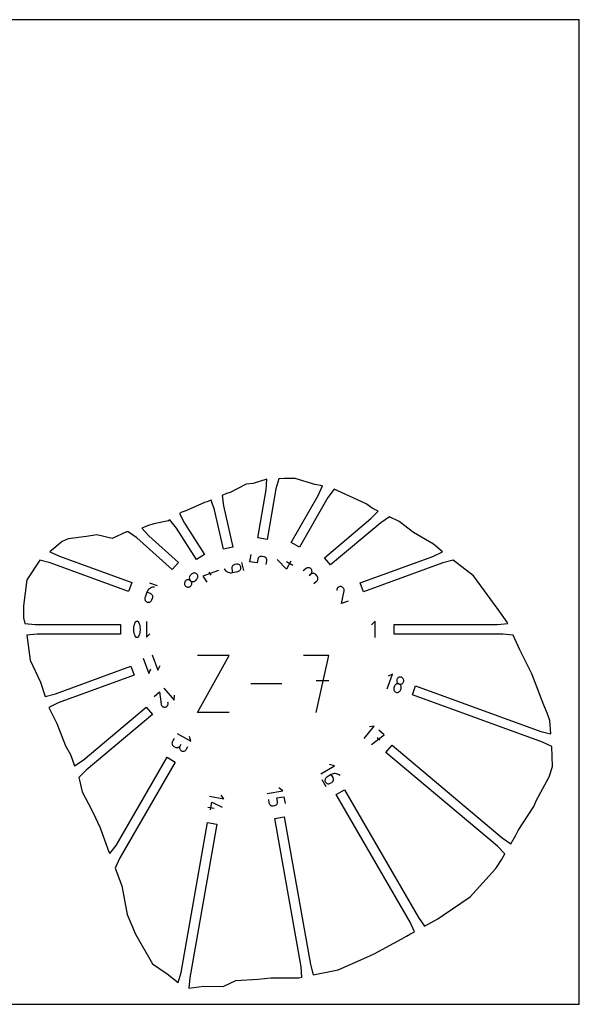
# Model space of a CAD drawing. Extents: x 0 to 480, y 0 to 420.
# Tile 2 of 2: x 241 to 480, y 0 to 420. Entities that reach past the tile are written whole.
import ezdxf

# ---------------------------------------------------------------- set-up
doc = ezdxf.new("R2010")
doc.units = 0

msp = doc.modelspace()

# ---------------------------------------------------------------- linework, layer by layer
at = {"layer": 'annotation', "color": 1}
for p, q in [((339.529955, 188.802797), (340.073012, 191.882629)), ((342.889578, 189.798199), (342.618049, 188.258283)), ((342.963048, 190.07034), (342.889578, 189.798199)), ((343.08024, 190.318135), (342.963048, 190.07034)), ((343.236082, 190.537964), (343.08024, 190.318135)), ((343.425505, 190.726209), (343.236082, 190.537964)), ((343.643436, 190.879248), (343.425505, 190.726209)), ((343.884807, 190.993463), (343.643436, 190.879248)), ((344.144547, 191.065235), (343.884807, 190.993463)), ((344.417584, 191.090943), (344.144547, 191.065235)), ((344.698848, 191.066969), (344.417584, 191.090943)), ((345.465979, 190.931703), (344.698848, 191.066969)), ((344.698848, 191.066969), (344.698848, 191.066969)), ((345.738613, 190.857996), (345.465979, 190.931703)), ((345.986744, 190.740354), (345.738613, 190.857996)), ((346.206784, 190.583936), (345.986744, 190.740354)), ((346.395144, 190.3939), (346.206784, 190.583936)), ((346.548234, 190.175403), (346.395144, 190.3939)), ((346.464577, 187.580036), (346.736106, 189.119952)), ((346.662464, 189.933602), (346.548234, 190.175403)), ((346.734246, 189.673654), (346.662464, 189.933602)), ((346.75999, 189.400719), (346.734246, 189.673654)), ((346.736106, 189.119952), (346.75999, 189.400719)), ((346.736106, 189.119952), (346.736106, 189.119952)), ((355.076274, 185.588562), (351.11451, 189.67891)), ((326.19056, 185.110938), (319.408776, 182.652862)), ((328.575016, 185.770067), (328.575016, 185.770067)), ((328.575016, 185.770067), (328.837574, 185.37015)), ((328.837574, 185.37015), (329.148909, 185.019083)), ((329.148909, 185.019083), (329.502561, 184.719732)), ((331.781456, 186.249298), (331.769181, 185.975225)), ((331.769181, 185.975225), (331.806687, 185.695379)), ((331.840225, 186.512345), (331.781456, 186.249298)), ((331.806687, 185.695379), (332.151338, 184.170163)), ((331.9422, 186.759109), (331.840225, 186.512345)), ((332.084093, 186.984335), (331.9422, 186.759109)), ((332.262617, 187.182768), (332.084093, 186.984335)), ((332.474484, 187.349154), (332.262617, 187.182768)), ((332.716408, 187.478236), (332.474484, 187.349154)), ((332.985099, 187.564759), (332.716408, 187.478236)), ((333.744908, 187.736452), (332.985099, 187.564759)), ((332.985099, 187.564759), (332.985099, 187.564759)), ((334.024829, 187.773898), (333.744908, 187.736452)), ((334.299106, 187.76146), (334.024829, 187.773898)), ((334.562446, 187.702457), (334.299106, 187.76146)), ((334.809558, 187.600204), (334.562446, 187.702457)), ((334.703017, 184.772644), (334.945257, 184.901984)), ((335.035151, 187.458018), (334.809558, 187.600204)), ((334.945257, 184.901984), (335.157588, 185.068716)), ((335.233933, 187.279215), (335.035151, 187.458018)), ((335.157588, 185.068716), (335.336672, 185.267518)), ((335.400613, 187.067113), (335.233933, 187.279215)), ((335.336672, 185.267518), (335.479168, 185.493067)), ((335.529898, 186.825028), (335.400613, 187.067113)), ((335.479168, 185.493067), (335.581738, 185.74004)), ((335.616497, 186.556276), (335.529898, 186.825028)), ((335.581738, 185.74004), (335.641043, 186.003115)), ((335.653742, 186.276967), (335.616497, 186.556276)), ((335.616497, 186.556276), (335.616497, 186.556276)), ((335.641043, 186.003115), (335.653742, 186.276967)), ((336.862868, 185.034037), (336.086844, 188.46825)), ((342.618049, 188.258283), (339.529955, 188.802797)), ((357.031195, 188.974584), (355.076274, 185.588562)), ((357.800913, 187.1769), (355.092555, 188.740571)), ((363.45121, 185.880103), (362.253369, 184.874994)), ((363.682871, 186.041537), (363.45121, 185.880103)), ((363.932347, 186.15591), (363.682871, 186.041537)), ((364.193392, 186.22382), (363.932347, 186.15591)), ((364.459758, 186.245866), (364.193392, 186.22382)), ((364.725198, 186.222645), (364.459758, 186.245866)), ((364.983464, 186.154756), (364.725198, 186.222645)), ((365.228308, 186.042797), (364.983464, 186.154756)), ((365.453483, 185.887366), (365.228308, 186.042797)), ((365.652742, 185.689061), (365.453483, 185.887366)), ((365.814278, 185.457387), (365.652742, 185.689061)), ((365.652742, 185.689061), (365.652742, 185.689061)), ((365.928904, 185.207858), (365.814278, 185.457387)), ((365.99714, 184.946703), (365.928904, 185.207858)), ((366.019505, 184.68015), (365.99714, 184.946703)), ((312.192934, 180.746109), (311.98687, 180.552956)), ((312.4235, 180.895338), (312.192934, 180.746109)), ((312.67229, 181.000297), (312.4235, 180.895338)), ((312.933025, 181.060639), (312.67229, 181.000297)), ((313.199425, 181.076018), (312.933025, 181.060639)), ((313.46521, 181.046088), (313.199425, 181.076018)), ((313.724103, 180.9705), (313.46521, 181.046088)), ((313.704691, 182.158206), (313.674505, 181.892372)), ((313.674505, 181.892372), (313.689644, 181.626037)), ((313.689644, 181.626037), (313.749742, 181.365464)), ((313.780574, 182.417272), (313.704691, 182.158206)), ((313.969823, 180.848911), (313.724103, 180.9705)), ((313.749742, 181.365464), (313.854428, 181.116918)), ((313.90252, 182.663305), (313.780574, 182.417272)), ((313.854428, 181.116918), (314.003334, 180.886666)), ((314.0709, 182.890041), (313.90252, 182.663305)), ((314.196091, 180.680971), (313.969823, 180.848911)), ((314.003334, 180.886666), (314.196091, 180.680971)), ((314.589336, 183.471429), (314.0709, 182.890041)), ((314.0709, 182.890041), (314.0709, 182.890041)), ((314.196091, 180.680971), (314.196091, 180.680971)), ((314.196091, 180.680971), (314.422446, 180.512954)), ((314.388752, 180.475342), (314.196091, 180.680971)), ((314.196091, 180.680971), (314.196091, 180.680971)), ((314.795299, 183.664469), (314.589336, 183.471429)), ((315.025595, 183.813395), (314.795299, 183.664469)), ((315.273994, 183.917915), (315.025595, 183.813395)), ((315.534265, 183.977738), (315.273994, 183.917915)), ((315.800177, 183.992569), (315.534265, 183.977738)), ((316.065499, 183.962119), (315.800177, 183.992569)), ((315.968582, 180.466415), (316.199053, 180.615592)), ((316.324001, 183.886093), (316.065499, 183.962119)), ((316.199053, 180.615592), (316.405019, 180.808656)), ((316.569451, 183.7642), (316.324001, 183.886093)), ((316.405019, 180.808656), (316.923455, 181.390044)), ((316.795618, 183.596148), (316.569451, 183.7642)), ((316.988379, 183.390632), (316.795618, 183.596148)), ((316.795618, 183.596148), (316.795618, 183.596148)), ((316.923455, 181.390044), (317.091733, 181.616688)), ((316.923455, 181.390044), (316.923455, 181.390044)), ((317.137483, 183.160693), (316.988379, 183.390632)), ((317.091733, 181.616688), (317.213409, 181.862473)), ((317.242507, 182.912555), (317.137483, 183.160693)), ((317.213409, 181.862473), (317.288904, 182.121176)), ((317.303033, 182.65244), (317.242507, 182.912555)), ((317.288904, 182.121176), (317.318639, 182.386573)), ((317.318639, 182.386573), (317.303033, 182.65244)), ((319.408776, 182.652862), (321.089246, 180.010672)), ((322.054692, 184.335702), (322.894809, 183.014793)), ((329.502561, 184.719732), (329.89207, 184.474963)), ((329.89207, 184.474963), (330.310973, 184.287642)), ((330.310973, 184.287642), (330.752813, 184.160635)), ((330.752813, 184.160635), (331.211127, 184.096809)), ((331.211127, 184.096809), (331.679455, 184.099029)), ((331.679455, 184.099029), (332.151338, 184.170163)), ((332.151338, 184.170163), (334.434209, 184.68602)), ((334.434209, 184.68602), (334.703017, 184.772644)), ((334.434209, 184.68602), (334.434209, 184.68602)), ((365.461428, 183.484419), (364.861661, 182.981155)), ((364.861661, 182.981155), (365.461428, 183.484419)), ((365.461428, 183.484419), (365.660633, 183.684532)), ((365.693088, 183.645853), (365.461428, 183.484419)), ((365.461428, 183.484419), (365.461428, 183.484419)), ((365.660633, 183.684532), (365.816562, 183.91039)), ((365.942565, 183.760226), (365.693088, 183.645853)), ((365.816562, 183.91039), (365.928697, 184.155765)), ((365.928697, 184.155765), (365.996518, 184.414428)), ((366.20361, 183.828137), (365.942565, 183.760226)), ((365.996518, 184.414428), (366.019505, 184.68015)), ((366.469976, 183.850182), (366.20361, 183.828137)), ((366.735415, 183.826961), (366.469976, 183.850182)), ((366.993681, 183.759072), (366.735415, 183.826961)), ((367.238525, 183.647113), (366.993681, 183.759072)), ((367.4637, 183.491682), (367.238525, 183.647113)), ((367.662959, 183.293377), (367.4637, 183.491682)), ((368.166223, 182.693611), (367.662959, 183.293377)), ((367.662959, 183.293377), (367.662959, 183.293377)), ((367.97207, 180.492351), (368.171289, 180.692449)), ((368.326989, 182.462855), (368.166223, 182.693611)), ((368.171289, 180.692449), (368.327269, 180.918246)), ((368.440997, 182.214063), (368.326989, 182.462855)), ((368.327269, 180.918246), (368.439508, 181.163497)), ((368.439508, 181.163497), (368.507503, 181.421952)), ((368.50875, 181.953483), (368.440997, 182.214063)), ((368.507503, 181.421952), (368.530751, 181.687363)), ((368.530751, 181.687363), (368.50875, 181.953483)), ((296.035201, 176.644022), (295.784185, 176.249761)), ((296.336374, 176.994307), (296.035201, 176.644022)), ((296.681753, 177.296674), (296.336374, 176.994307)), ((297.065392, 177.547182), (296.681753, 177.296674)), ((300.082293, 178.444879), (296.773824, 179.649063)), ((297.481341, 177.741887), (297.065392, 177.547182)), ((297.923651, 177.876848), (297.481341, 177.741887)), ((298.386376, 177.948124), (297.923651, 177.876848)), ((298.863565, 177.95177), (298.386376, 177.948124)), ((298.863565, 177.95177), (298.863565, 177.95177)), ((311.622653, 179.823354), (311.592787, 179.557881)), ((311.592787, 179.557881), (311.608124, 179.291766)), ((311.608124, 179.291766), (311.668324, 179.031308)), ((311.698063, 180.08189), (311.622653, 179.823354)), ((311.668324, 179.031308), (311.773048, 178.782805)), ((311.819355, 180.32719), (311.698063, 180.08189)), ((311.773048, 178.782805), (311.921955, 178.552554)), ((311.98687, 180.552956), (311.819355, 180.32719)), ((311.921955, 178.552554), (312.114706, 178.346852)), ((311.98687, 180.552956), (311.98687, 180.552956)), ((312.114706, 178.346852), (312.114706, 178.346852)), ((312.114706, 178.346852), (312.341058, 178.178831)), ((312.341058, 178.178831), (312.586796, 178.057168)), ((312.586796, 178.057168), (312.845625, 177.981483)), ((312.845625, 177.981483), (313.111251, 177.951395)), ((313.111251, 177.951395), (313.377377, 177.966522)), ((313.377377, 177.966522), (313.63771, 178.026484)), ((313.63771, 178.026484), (313.885953, 178.130901)), ((313.885953, 178.130901), (314.115811, 178.27939)), ((314.115811, 178.27939), (314.320989, 178.471571)), ((314.320989, 178.471571), (314.489368, 178.698328)), ((314.320989, 178.471571), (314.320989, 178.471571)), ((314.537585, 180.245101), (314.388752, 180.475342)), ((314.422446, 180.512954), (314.66821, 180.39132)), ((314.489368, 178.698328), (314.611314, 178.944416)), ((314.642218, 179.996524), (314.537585, 180.245101)), ((314.611314, 178.944416), (314.6872, 179.203558)), ((314.70228, 179.735889), (314.642218, 179.996524)), ((314.66821, 180.39132), (314.927108, 180.315712)), ((314.6872, 179.203558), (314.717398, 179.469475)), ((314.717398, 179.469475), (314.70228, 179.735889)), ((314.927108, 180.315712), (315.192868, 180.285774)), ((315.192868, 180.285774), (315.459216, 180.30115)), ((315.459216, 180.30115), (315.719879, 180.361482)), ((315.719879, 180.361482), (315.968582, 180.466415)), ((366.774229, 179.487243), (367.97207, 180.492351)), ((367.97207, 180.492351), (367.97207, 180.492351)), ((376.59549, 176.908367), (376.537255, 176.467993)), ((376.669585, 177.181235), (376.59549, 176.908367)), ((376.78733, 177.42936), (376.669585, 177.181235)), ((376.943665, 177.649257), (376.78733, 177.42936)), ((377.133531, 177.837439), (376.943665, 177.649257)), ((377.351869, 177.990422), (377.133531, 177.837439)), ((377.593619, 178.104721), (377.351869, 177.990422)), ((377.853724, 178.176851), (377.593619, 178.104721)), ((378.127122, 178.203326), (377.853724, 178.176851)), ((378.408757, 178.180661), (378.127122, 178.203326)), ((378.68047, 178.105929), (378.408757, 178.180661)), ((378.408757, 178.180661), (378.408757, 178.180661)), ((378.927959, 177.987655), (378.68047, 178.105929)), ((379.147564, 177.830893), (378.927959, 177.987655)), ((379.335628, 177.640698), (379.147564, 177.830893)), ((379.488494, 177.422124), (379.335628, 177.640698)), ((379.602505, 177.180225), (379.488494, 177.422124)), ((379.674002, 176.920057), (379.602505, 177.180225)), ((379.699328, 176.646674), (379.674002, 176.920057)), ((379.674827, 176.365129), (379.699328, 176.646674)), ((294.713523, 173.335763), (294.691153, 173.062078)), ((294.691153, 173.062078), (294.716352, 172.793334)), ((294.78608, 173.608714), (294.713523, 173.335763)), ((294.716352, 172.793334), (294.786503, 172.535207)), ((295.589272, 175.815467), (294.78608, 173.608714)), ((294.78608, 173.608714), (294.78608, 173.608714)), ((294.786503, 172.535207), (294.898986, 172.293372)), ((294.898986, 172.293372), (295.051185, 172.073504)), ((295.784185, 176.249761), (295.589272, 175.815467)), ((297.058643, 175.280659), (295.589272, 175.815467)), ((297.313736, 175.16096), (297.058643, 175.280659)), ((297.537233, 175.002198), (297.313736, 175.16096)), ((297.44593, 172.059421), (297.604885, 172.283393)), ((297.726463, 174.810059), (297.537233, 175.002198)), ((297.604885, 172.283393), (297.724821, 172.539099)), ((297.724821, 172.539099), (297.992602, 173.274822)), ((297.878754, 174.590232), (297.726463, 174.810059)), ((297.991433, 174.348404), (297.878754, 174.590232)), ((298.06183, 174.090262), (297.991433, 174.348404)), ((297.992602, 173.274822), (298.065086, 173.547783)), ((297.992602, 173.274822), (297.992602, 173.274822)), ((298.087271, 173.821492), (298.06183, 174.090262)), ((298.065086, 173.547783), (298.087271, 173.821492)), ((378.538972, 170.955409), (379.663335, 176.315363)), ((379.663335, 176.315363), (379.665119, 176.320562)), ((379.663335, 176.315363), (379.663335, 176.315363)), ((379.665119, 176.320562), (379.666757, 176.325746)), ((379.666757, 176.325746), (379.668258, 176.330957)), ((379.668258, 176.330957), (379.66963, 176.336238)), ((379.66963, 176.336238), (379.67088, 176.341628)), ((379.67088, 176.341628), (379.672017, 176.347171)), ((379.672017, 176.347171), (379.673048, 176.352908)), ((379.673048, 176.352908), (379.673982, 176.35888)), ((379.673982, 176.35888), (379.674827, 176.365129)), ((379.674827, 176.365129), (379.674827, 176.365129)), ((295.051185, 172.073504), (295.24048, 171.88128)), ((295.24048, 171.88128), (295.464254, 171.722373)), ((295.464254, 171.722373), (295.719888, 171.602461)), ((295.719888, 171.602461), (295.719888, 171.602461)), ((295.719888, 171.602461), (295.992247, 171.5302)), ((295.992247, 171.5302), (296.26552, 171.508196)), ((296.26552, 171.508196), (296.534003, 171.533803)), ((296.534003, 171.533803), (296.79199, 171.604375)), ((296.79199, 171.604375), (297.033777, 171.717266)), ((297.033777, 171.717266), (297.253659, 171.86983)), ((297.253659, 171.86983), (297.44593, 172.059421)), ((381.477713, 172.025023), (378.538972, 170.955409)), ((289.919123, 160.934967), (289.853889, 160.286182)), ((289.853889, 160.286182), (289.853889, 159.634751)), ((289.853889, 159.634751), (289.919123, 158.985684)), ((290.04959, 161.576094), (289.919123, 160.934967)), ((290.245291, 162.204553), (290.04959, 161.576094)), ((290.506226, 162.815334), (290.245291, 162.204553)), ((290.593681, 162.960015), (290.506226, 162.815334)), ((290.506226, 162.815334), (290.506226, 162.815334)), ((290.702661, 163.083427), (290.593681, 162.960015)), ((290.829514, 163.184378), (290.702661, 163.083427)), ((290.970592, 163.261675), (290.829514, 163.184378)), ((291.122242, 163.314126), (290.970592, 163.261675)), ((291.280816, 163.340539), (291.122242, 163.314126)), ((291.442662, 163.339721), (291.280816, 163.340539)), ((291.604131, 163.310481), (291.442662, 163.339721)), ((291.761572, 163.251625), (291.604131, 163.310481)), ((291.761572, 163.251625), (291.761572, 163.251625)), ((291.824466, 163.218063), (291.761572, 163.251625)), ((291.884182, 163.180367), (291.824466, 163.218063)), ((291.940563, 163.138717), (291.884182, 163.180367)), ((291.99345, 163.093291), (291.940563, 163.138717)), ((292.042688, 163.044267), (291.99345, 163.093291)), ((292.088117, 162.991824), (292.042688, 163.044267)), ((292.129582, 162.936139), (292.088117, 162.991824)), ((292.166924, 162.877391), (292.129582, 162.936139)), ((292.199987, 162.815759), (292.166924, 162.877391)), ((292.459663, 162.203719), (292.199987, 162.815759)), ((292.199987, 162.815759), (292.199987, 162.815759)), ((292.654419, 161.574316), (292.459663, 162.203719)), ((292.784257, 160.932559), (292.654419, 161.574316)), ((292.849176, 160.28346), (292.784257, 160.932559)), ((292.784257, 158.983276), (292.849176, 159.632029)), ((292.849176, 159.632029), (292.849176, 160.28346)), ((295.389798, 163.340979), (295.389798, 156.566784)), ((392.907997, 163.474682), (391.342559, 161.908802)), ((392.907997, 156.433082), (392.907997, 163.474682)), ((289.919123, 158.985684), (290.04959, 158.34399)), ((290.04959, 158.34399), (290.245291, 157.714681)), ((290.245291, 157.714681), (290.506226, 157.102767)), ((290.506226, 157.102767), (290.506226, 157.102767)), ((290.506226, 157.102767), (290.539409, 157.041012)), ((290.539409, 157.041012), (290.577029, 156.98197)), ((290.577029, 156.98197), (290.618803, 156.925931)), ((290.618803, 156.925931), (290.664448, 156.873186)), ((290.664448, 156.873186), (290.71368, 156.824026)), ((290.71368, 156.824026), (290.766216, 156.778739)), ((290.766216, 156.778739), (290.821773, 156.737616)), ((290.821773, 156.737616), (290.880068, 156.700948)), ((290.880068, 156.700948), (290.940817, 156.669025)), ((290.940817, 156.669025), (290.940817, 156.669025)), ((290.940817, 156.669025), (291.099508, 156.608894)), ((291.099508, 156.608894), (291.261923, 156.578654)), ((291.261923, 156.578654), (291.424453, 156.577106)), ((291.424453, 156.577106), (291.583489, 156.603051)), ((291.583489, 156.603051), (291.735425, 156.655289)), ((291.735425, 156.655289), (291.876651, 156.732622)), ((291.876651, 156.732622), (292.003559, 156.833849)), ((292.003559, 156.833849), (292.11254, 156.957772)), ((292.11254, 156.957772), (292.199987, 157.103192)), ((292.199987, 157.103192), (292.459663, 157.713847)), ((292.199987, 157.103192), (292.199987, 157.103192)), ((292.459663, 157.713847), (292.654419, 158.342212)), ((292.654419, 158.342212), (292.784257, 158.983276)), ((295.389798, 156.566784), (296.895788, 158.0732)), ((293.936778, 147.656304), (296.345147, 141.039364)), ((297.889161, 149.094853), (300.29753, 142.477914)), ((317.194253, 124.451506), (330.729231, 148.827919)), ((330.729231, 148.827919), (317.194253, 148.827919)), ((373.179287, 148.827919), (362.339381, 148.827919)), ((367.760099, 124.451506), (373.179287, 148.827919)), ((296.345147, 141.039364), (297.280615, 143.046221)), ((300.29753, 142.477914), (301.232998, 144.48477)), ((398.028094, 134.514396), (400.340638, 140.86806)), ((400.340638, 140.86806), (398.413884, 139.969269)), ((402.322151, 138.828595), (402.207432, 138.584244)), ((402.474413, 139.042743), (402.322151, 138.828595)), ((402.658739, 139.224112), (402.474413, 139.042743)), ((402.869648, 139.370124), (402.658739, 139.224112)), ((403.10166, 139.478202), (402.869648, 139.370124)), ((403.349296, 139.545769), (403.10166, 139.478202)), ((403.607075, 139.570247), (403.349296, 139.545769)), ((403.869517, 139.54906), (403.607075, 139.570247)), ((404.131143, 139.47963), (403.869517, 139.54906)), ((404.376188, 139.364647), (404.131143, 139.47963)), ((404.131143, 139.47963), (404.131143, 139.47963)), ((404.590849, 139.212183), (404.376188, 139.364647)), ((404.772585, 139.027734), (404.590849, 139.212183)), ((404.918854, 138.816798), (404.772585, 139.027734)), ((405.027114, 138.584871), (404.918854, 138.816798)), ((302.863886, 134.868457), (307.209419, 129.689653)), ((353.201284, 136.639712), (339.872678, 136.639712)), ((373.179287, 137.972726), (367.760099, 137.972726)), ((400.853694, 134.794002), (400.832512, 134.531513)), ((400.832512, 134.531513), (400.857115, 134.273914)), ((400.923249, 135.05598), (400.853694, 134.794002)), ((401.179071, 135.758843), (400.923249, 135.05598)), ((400.923249, 135.05598), (400.923249, 135.05598)), ((401.294178, 136.004262), (401.179071, 135.758843)), ((401.446743, 136.219242), (401.294178, 136.004262)), ((401.631296, 136.401235), (401.446743, 136.219242)), ((401.842368, 136.547695), (401.631296, 136.401235)), ((402.074489, 136.656073), (401.842368, 136.547695)), ((402.322191, 136.723822), (402.074489, 136.656073)), ((402.137828, 138.322129), (402.116512, 138.059274)), ((402.116512, 138.059274), (402.140922, 137.801146)), ((402.207432, 138.584244), (402.137828, 138.322129)), ((402.140922, 137.801146), (402.208494, 137.553211)), ((402.207432, 138.584244), (402.207432, 138.584244)), ((402.208494, 137.553211), (402.316666, 137.320939)), ((402.316666, 137.320939), (402.462875, 137.109795)), ((402.580004, 136.748394), (402.322191, 136.723822)), ((402.462875, 137.109795), (402.644556, 136.925249)), ((402.842459, 136.727241), (402.580004, 136.748394)), ((402.644556, 136.925249), (402.859148, 136.772766)), ((403.104086, 136.657816), (402.842459, 136.727241)), ((402.859148, 136.772766), (403.104086, 136.657816)), ((403.349134, 136.542841), (403.104086, 136.657816)), ((403.104086, 136.657816), (403.104086, 136.657816)), ((403.104086, 136.657816), (403.104086, 136.657816)), ((403.104086, 136.657816), (403.365609, 136.58843)), ((403.563795, 136.390375), (403.349134, 136.542841)), ((403.365609, 136.58843), (403.628009, 136.567301)), ((403.745512, 136.205876), (403.563795, 136.390375)), ((403.628009, 136.567301), (403.885809, 136.591889)), ((403.745064, 134.028923), (404.000885, 134.731787)), ((403.89173, 135.9948), (403.745512, 136.205876)), ((403.885809, 136.591889), (404.133532, 136.659654)), ((403.999894, 135.762605), (403.89173, 135.9948)), ((404.067447, 135.514749), (403.999894, 135.762605)), ((404.000885, 134.731787), (404.070498, 134.993883)), ((404.000885, 134.731787), (404.000885, 134.731787)), ((404.091833, 135.256689), (404.067447, 135.514749)), ((404.070498, 134.993883), (404.091833, 135.256689)), ((404.133532, 136.659654), (404.365698, 136.768053)), ((404.365698, 136.768053), (404.576831, 136.914547)), ((404.576831, 136.914547), (404.761452, 137.096595)), ((404.761452, 137.096595), (404.914083, 137.311655)), ((404.914083, 137.311655), (405.029247, 137.557187)), ((405.094825, 138.337449), (405.027114, 138.584871)), ((405.029247, 137.557187), (405.098433, 137.818111)), ((405.029247, 137.557187), (405.029247, 137.557187)), ((405.119445, 138.08003), (405.094825, 138.337449)), ((405.098433, 137.818111), (405.119445, 138.08003)), ((298.62154, 131.308778), (300.921571, 133.238733)), ((300.921571, 133.238733), (301.667218, 128.033925)), ((307.209419, 129.689653), (307.394393, 131.80736)), ((400.857115, 134.273914), (400.924916, 134.026609)), ((400.924916, 134.026609), (401.033329, 133.794997)), ((401.033329, 133.794997), (401.179766, 133.584483)), ((401.179766, 133.584483), (401.36164, 133.400466)), ((401.36164, 133.400466), (401.576365, 133.24835)), ((401.576365, 133.24835), (401.821353, 133.133536)), ((401.821353, 133.133536), (401.821353, 133.133536)), ((401.821353, 133.133536), (402.082826, 133.064014)), ((402.082826, 133.064014), (402.345093, 133.042519)), ((402.345093, 133.042519), (402.6027, 133.066577)), ((402.6027, 133.066577), (402.850194, 133.133712)), ((402.850194, 133.133712), (403.08212, 133.241451)), ((403.08212, 133.241451), (403.293024, 133.387316)), ((403.293024, 133.387316), (403.477452, 133.568833)), ((403.477452, 133.568833), (403.62995, 133.783527)), ((403.62995, 133.783527), (403.745064, 134.028923)), ((301.667218, 128.033925), (301.667218, 128.033925)), ((301.667218, 128.033925), (301.667315, 128.028649)), ((301.667315, 128.028649), (301.667539, 128.023434)), ((301.667539, 128.023434), (301.667897, 128.01824)), ((301.667897, 128.01824), (301.668393, 128.013025)), ((301.668393, 128.013025), (301.669036, 128.007751)), ((301.669036, 128.007751), (301.66983, 128.002377)), ((301.66983, 128.002377), (301.670783, 127.996863)), ((301.670783, 127.996863), (301.671902, 127.991169)), ((301.671902, 127.991169), (301.673191, 127.985254)), ((301.673191, 127.985254), (301.673191, 127.985254)), ((301.673191, 127.985254), (301.743536, 127.723206)), ((301.743536, 127.723206), (301.856154, 127.484883)), ((301.856154, 127.484883), (302.006087, 127.273644)), ((302.006087, 127.273644), (302.188375, 127.092846)), ((302.188375, 127.092846), (302.398059, 126.945851)), ((302.398059, 126.945851), (302.630179, 126.836015)), ((302.630179, 126.836015), (302.879775, 126.766699)), ((302.879775, 126.766699), (303.14189, 126.741262)), ((303.14189, 126.741262), (303.411562, 126.763061)), ((303.411562, 126.763061), (303.673087, 126.835092)), ((303.411562, 126.763061), (303.411562, 126.763061)), ((303.673087, 126.835092), (303.911047, 126.948752)), ((303.911047, 126.948752), (304.122021, 127.099234)), ((304.122021, 127.099234), (304.30259, 127.281734)), ((304.30259, 127.281734), (304.449335, 127.491446)), ((304.449335, 127.491446), (304.558834, 127.723564)), ((304.629667, 128.506303), (304.537602, 128.922719)), ((304.558834, 127.723564), (304.627669, 127.973283)), ((304.627669, 127.973283), (304.65242, 128.235798)), ((304.65242, 128.235798), (304.629667, 128.506303)), ((330.729231, 124.451506), (317.194253, 124.451506)), ((388.239908, 113.402069), (392.583716, 118.578818)), ((392.583716, 118.578818), (390.466902, 118.39332)), ((308.497791, 115.584416), (314.35336, 112.203701)), ((314.35336, 112.203701), (313.802801, 114.257257)), ((391.332047, 110.807457), (396.826713, 115.018522)), ((394.892348, 112.713235), (393.74149, 113.67892)), ((396.826713, 115.018522), (394.524673, 116.950163)), ((306.298957, 111.587418), (306.278226, 111.329267)), ((306.278226, 111.329267), (306.301754, 111.073731)), ((306.365543, 111.842382), (306.298957, 111.587418)), ((306.301754, 111.073731), (306.367941, 110.826614)), ((306.479585, 112.088356), (306.365543, 111.842382)), ((306.367941, 110.826614), (306.475189, 110.593719)), ((306.475189, 110.593719), (306.621901, 110.380848)), ((307.230313, 113.388655), (306.479585, 112.088356)), ((306.479585, 112.088356), (306.479585, 112.088356)), ((306.621901, 110.380848), (306.806477, 110.193803)), ((306.806477, 110.193803), (307.02732, 110.038389)), ((307.02732, 110.038389), (307.678387, 109.662495)), ((307.678387, 109.662495), (307.678387, 109.662495)), ((307.678387, 109.662495), (307.923305, 109.549002)), ((307.923305, 109.549002), (308.177527, 109.482706)), ((308.177527, 109.482706), (308.435219, 109.462095)), ((308.435219, 109.462095), (308.690549, 109.485656)), ((308.690549, 109.485656), (308.937682, 109.551877)), ((308.937682, 109.551877), (309.170785, 109.659247)), ((309.170785, 109.659247), (309.384025, 109.806253)), ((309.384025, 109.806253), (309.571567, 109.991383)), ((309.547033, 109.71214), (309.526437, 109.453911)), ((309.526437, 109.453911), (309.55019, 109.198245)), ((309.613554, 109.967142), (309.547033, 109.71214)), ((309.571567, 109.991383), (309.727578, 110.213126)), ((309.727578, 110.213126), (309.613554, 109.967142)), ((309.727578, 110.213126), (310.103472, 110.864193)), ((310.103472, 110.864193), (309.727578, 110.213126)), ((309.727578, 110.213126), (309.727578, 110.213126)), ((312.328176, 108.71167), (313.078904, 110.011969)), ((309.55019, 109.198245), (309.616715, 108.950934)), ((309.616715, 108.950934), (309.724434, 108.717766)), ((309.724434, 108.717766), (309.87177, 108.504535)), ((309.87177, 108.504535), (310.057146, 108.317028)), ((310.057146, 108.317028), (310.278985, 108.161039)), ((310.278985, 108.161039), (310.278985, 108.161039)), ((310.278985, 108.161039), (310.523903, 108.047546)), ((310.523903, 108.047546), (310.778125, 107.98125)), ((310.778125, 107.98125), (311.035817, 107.960639)), ((311.035817, 107.960639), (311.291147, 107.9842)), ((311.291147, 107.9842), (311.53828, 108.050421)), ((311.53828, 108.050421), (311.771384, 108.157791)), ((311.771384, 108.157791), (311.984623, 108.304797)), ((311.984623, 108.304797), (312.172165, 108.489927)), ((312.172165, 108.489927), (312.328176, 108.71167)), ((369.706049, 98.307536), (375.561617, 101.68825)), ((375.561617, 101.68825), (373.507906, 102.23823)), ((372.053687, 96.707414), (371.868432, 96.519777)), ((372.275478, 96.863457), (372.053687, 96.707414)), ((374.221704, 97.987111), (372.275478, 96.863457)), ((372.275478, 96.863457), (372.275478, 96.863457)), ((374.634117, 98.186829), (374.221704, 97.987111)), ((374.972432, 96.686812), (374.221704, 97.987111)), ((375.062913, 98.322344), (374.634117, 98.186829)), ((375.086582, 96.440901), (374.972432, 96.686812)), ((375.501349, 98.394444), (375.062913, 98.322344)), ((375.942687, 98.403917), (375.501349, 98.394444)), ((376.380184, 98.351547), (375.942687, 98.403917)), ((376.807101, 98.238124), (376.380184, 98.351547)), ((377.216697, 98.064432), (376.807101, 98.238124)), ((377.602231, 97.831259), (377.216697, 98.064432)), ((377.956961, 97.539393), (377.602231, 97.831259)), ((377.956961, 97.539393), (377.956961, 97.539393)), ((370.147738, 95.852151), (371.838095, 92.924366)), ((371.547334, 95.825619), (371.523673, 95.569926)), ((371.523673, 95.569926), (371.544274, 95.311801)), ((371.544274, 95.311801), (371.610681, 95.057075)), ((371.61371, 96.073046), (371.547334, 95.825619)), ((371.610681, 95.057075), (371.724438, 94.811582)), ((371.721258, 96.306377), (371.61371, 96.073046)), ((371.868432, 96.519777), (371.721258, 96.306377)), ((371.724438, 94.811582), (371.724438, 94.811582)), ((371.724438, 94.811582), (371.880442, 94.589835)), ((371.880442, 94.589835), (372.067986, 94.404706)), ((372.067986, 94.404706), (372.281272, 94.257727)), ((372.281272, 94.257727), (372.514504, 94.150431)), ((372.514504, 94.150431), (372.761883, 94.084352)), ((372.761883, 94.084352), (373.017614, 94.061022)), ((373.017614, 94.061022), (373.275897, 94.081975)), ((373.275897, 94.081975), (373.530936, 94.148743)), ((373.530936, 94.148743), (373.776934, 94.262859)), ((373.776934, 94.262859), (374.424697, 94.636845)), ((374.424697, 94.636845), (374.64641, 94.792762)), ((374.424697, 94.636845), (374.424697, 94.636845)), ((374.64641, 94.792762), (374.831449, 94.980073)), ((374.831449, 94.980073), (374.978297, 95.193023)), ((374.978297, 95.193023), (375.085436, 95.425856)), ((375.085436, 95.425856), (375.151351, 95.672816)), ((375.153441, 96.186094), (375.086582, 96.440901)), ((375.151351, 95.672816), (375.174525, 95.928147)), ((375.174525, 95.928147), (375.153441, 96.186094)), ((322.358209, 88.733174), (328.374913, 87.672267)), ((328.374913, 87.672267), (327.272799, 89.245777)), ((346.940041, 89.887001), (353.598748, 91.061111)), ((351.073777, 88.041455), (354.039003, 88.564304)), ((353.598748, 91.061111), (351.856995, 92.280333)), ((354.039003, 88.564304), (354.560453, 85.607013)), ((321.547909, 84.137731), (324.220071, 83.666557)), ((322.708925, 82.900478), (323.297993, 86.241246)), ((323.297993, 86.241246), (327.741851, 84.081998)), ((347.380295, 87.390195), (347.64102, 85.911549)), ((347.64102, 85.911549), (347.64102, 85.911549)), ((347.64102, 85.911549), (347.711677, 85.650368)), ((347.711677, 85.650368), (347.824541, 85.412552)), ((347.824541, 85.412552), (347.97468, 85.201575)), ((347.97468, 85.201575), (348.157161, 85.020911)), ((348.157161, 85.020911), (348.367051, 84.874037)), ((348.367051, 84.874037), (348.599419, 84.764426)), ((348.599419, 84.764426), (348.849332, 84.695553)), ((348.849332, 84.695553), (349.111857, 84.670894)), ((349.111857, 84.670894), (349.382061, 84.693923)), ((349.382061, 84.693923), (350.11867, 84.823807)), ((350.11867, 84.823807), (350.380329, 84.894546)), ((350.11867, 84.823807), (350.11867, 84.823807)), ((350.380329, 84.894546), (350.618249, 85.007411)), ((350.618249, 85.007411), (350.829042, 85.157473)), ((350.829042, 85.157473), (351.009322, 85.339798)), ((351.009322, 85.339798), (351.155703, 85.549458)), ((351.334503, 86.56281), (351.073777, 88.041455)), ((351.155703, 85.549458), (351.264798, 85.78152)), ((351.264798, 85.78152), (351.333221, 86.031053)), ((351.333221, 86.031053), (351.357584, 86.293127)), ((351.357584, 86.293127), (351.334503, 86.56281))]:
    msp.add_line(p, q, dxfattribs=at)
at = {"layer": 'boundary', "color": 5}
for p, q in [((346.805732, 223.989127), (340.962141, 222.198056)), ((346.465489, 219.525077), (346.805732, 223.989127)), ((351.853067, 224.216337), (350.645996, 219.905131)), ((354.105686, 224.271763), (351.853067, 224.216337)), ((358.872163, 224.268556), (354.105686, 224.271763)), ((367.234207, 221.697977), (358.872163, 224.268556)), ((337.950863, 221.8788), (331.157609, 218.277398)), ((340.962141, 222.198056), (337.950863, 221.8788)), ((342.83306, 198.924546), (346.465489, 219.525077)), ((350.645996, 219.905131), (346.822516, 198.221098)), ((370.506747, 221.156851), (367.234207, 221.697977)), ((368.660228, 217.078385), (370.506747, 221.156851)), ((375.422978, 219.809613), (372.814184, 216.171248)), ((382.063586, 216.819597), (375.422978, 219.809613)), ((321.212994, 214.33972), (320.146587, 213.989123)), ((323.027939, 215.105509), (321.212994, 214.33972)), ((324.439216, 210.856767), (323.027939, 215.105509)), ((329.599549, 217.878305), (327.643411, 217.05294)), ((327.643411, 217.05294), (328.196135, 212.610193)), ((331.157609, 218.277398), (329.599549, 217.878305)), ((357.095148, 197.047079), (368.660228, 217.078385)), ((372.814184, 216.171248), (360.603417, 195.021579)), ((389.081554, 213.497291), (382.063586, 216.819597)), ((312.18568, 210.447869), (310.547208, 209.930982)), ((320.146587, 213.989123), (312.18568, 210.447869)), ((328.227772, 194.0909), (324.439216, 210.856767)), ((328.196135, 212.610193), (332.179146, 194.983786)), ((391.639042, 211.686284), (389.081554, 213.497291)), ((391.131477, 207.165293), (394.261554, 210.36625)), ((394.261554, 210.36625), (391.639042, 211.686284)), ((304.753501, 206.251129), (298.596925, 204.997736)), ((305.392395, 206.65692), (304.753501, 206.251129)), ((308.154763, 203.133734), (305.392395, 206.65692)), ((310.547208, 209.930982), (309.554952, 209.300754)), ((309.554952, 209.300754), (311.574612, 205.305195)), ((371.284577, 190.511767), (391.131477, 207.165293)), ((399.056697, 207.952628), (395.360838, 205.425943)), ((403.116954, 205.908908), (399.056697, 207.952628)), ((409.299913, 201.205914), (403.116954, 205.908908)), ((295.874213, 204.073822), (293.368472, 203.072555)), ((293.368472, 203.072555), (296.400827, 199.778874)), ((298.596925, 204.997736), (295.874213, 204.073822)), ((316.692498, 189.709922), (308.154763, 203.133734)), ((311.574612, 205.305195), (320.110712, 191.883955)), ((395.360838, 205.425943), (373.88851, 187.408521)), ((261.953299, 198.604791), (259.516463, 197.395642)), ((269.885328, 199.537914), (261.953299, 198.604791)), ((274.30057, 200.313848), (269.885328, 199.537914)), ((280.719187, 198.760584), (274.30057, 200.313848)), ((286.829138, 201.531427), (280.719187, 198.760584)), ((287.614431, 201.596546), (286.829138, 201.531427)), ((291.232599, 198.95981), (287.614431, 201.596546)), ((306.403445, 185.431633), (291.232599, 198.95981)), ((296.400827, 199.778874), (309.099564, 188.455131)), ((346.822516, 198.221098), (342.83306, 198.924546)), ((417.779139, 196.277465), (409.299913, 201.205914)), ((259.516463, 197.395642), (254.260703, 193.062964)), ((332.179146, 194.983786), (328.227772, 194.0909)), ((360.603417, 195.021579), (357.095148, 197.047079)), ((421.630051, 193.009934), (417.779139, 196.277465)), ((249.941339, 189.38741), (244.35056, 181.000209)), ((254.278488, 188.277162), (249.941339, 189.38741)), ((254.260703, 193.062964), (258.296805, 191.125598)), ((258.296805, 191.125598), (289.179969, 179.885046)), ((320.110712, 191.883955), (316.692498, 189.709922)), ((373.88851, 187.408521), (371.284577, 190.511767)), ((386.547828, 179.772704), (417.593948, 191.072568)), ((417.593948, 191.072568), (421.630051, 193.009934)), ((426.184844, 189.420069), (421.847695, 188.309821)), ((434.829914, 182.841955), (426.184844, 189.420069)), ((287.794445, 176.078351), (254.278488, 188.277162)), ((309.099564, 188.455131), (306.403445, 185.431633)), ((421.847695, 188.309821), (387.933351, 175.966009)), ((244.35056, 181.000209), (242.994604, 169.975593)), ((445.350892, 168.411619), (434.829914, 182.841955)), ((289.179969, 179.885046), (287.794445, 176.078351)), ((387.933351, 175.966009), (386.547828, 179.772704)), ((242.994604, 169.975593), (242.927771, 164.853991)), ((449.294828, 163.000258), (445.350892, 168.411619)), ((242.927771, 164.853991), (243.502275, 162.419482)), ((243.502275, 162.419482), (247.957589, 161.979382)), ((247.957589, 161.979382), (284.397351, 161.979382)), ((284.397351, 161.979382), (284.397351, 157.928382)), ((401.10294, 157.928382), (401.10294, 161.979382)), ((401.10294, 161.979382), (445.100737, 161.979382)), ((445.100737, 161.979382), (449.556052, 162.419482)), ((449.556052, 162.419482), (449.294828, 163.000258)), ((248.779376, 157.928382), (244.324061, 157.488282)), ((244.324061, 157.488282), (245.83572, 146.854021)), ((284.397351, 157.928382), (248.779376, 157.928382)), ((447.318712, 157.928382), (401.10294, 157.928382)), ((451.774026, 157.488282), (447.318712, 157.928382)), ((454.624949, 151.149854), (451.774026, 157.488282)), ((459.738407, 141.037423), (454.624949, 151.149854)), ((245.83572, 146.854021), (250.255527, 137.464976)), ((256.538748, 132.453269), (288.723664, 144.167621)), ((288.723664, 144.167621), (290.109187, 140.360926)), ((290.109187, 140.360926), (257.732862, 128.576907)), ((464.850568, 127.572535), (459.738407, 141.037423)), ((250.255527, 137.464976), (252.201599, 131.34302)), ((408.823791, 132.027272), (410.209315, 135.833967)), ((410.209315, 135.833967), (463.561017, 116.415535)), ((252.201599, 131.34302), (256.538748, 132.453269)), ((464.248471, 111.854338), (408.823791, 132.027272)), ((257.732862, 128.576907), (253.696759, 126.639541)), ((253.696759, 126.639541), (257.180969, 119.8266)), ((268.419606, 104.197807), (295.311643, 126.762906)), ((295.311643, 126.762906), (297.915576, 123.65966)), ((466.493703, 123.911763), (464.850568, 127.572535)), ((297.915576, 123.65966), (269.627321, 99.922996)), ((467.45066, 121.008532), (466.493703, 123.911763)), ((257.180969, 119.8266), (260.939384, 110.215293)), ((467.898166, 115.305287), (467.45066, 121.008532)), ((463.561017, 116.415535), (467.898166, 115.305287)), ((260.939384, 110.215293), (262.954471, 106.549133)), ((397.533345, 107.370665), (400.137278, 110.473911)), ((400.137278, 110.473911), (447.138189, 71.035464)), ((468.284573, 109.916973), (464.248471, 111.854338)), ((468.612729, 101.439706), (468.284573, 109.916973)), ((262.954471, 106.549133), (264.723746, 101.671123)), ((282.41453, 67.696453), (304.173799, 105.384613)), ((304.173799, 105.384613), (307.682068, 103.359114)), ((445.165733, 67.402346), (397.533345, 107.370665)), ((264.723746, 101.671123), (268.419606, 104.197807)), ((307.682068, 103.359114), (283.914418, 62.192335)), ((467.123041, 97.062152), (468.612729, 101.439706)), ((269.627321, 99.922996), (266.497243, 96.722039)), ((266.497243, 96.722039), (266.907493, 95.576424)), ((461.70446, 87.091304), (467.123041, 97.062152)), ((266.907493, 95.576424), (267.979264, 90.657241)), ((267.979264, 90.657241), (270.508948, 85.75275)), ((376.37734, 89.462948), (379.88561, 91.488448)), ((407.805215, 35.028272), (376.37734, 89.462948)), ((379.88561, 91.488448), (411.360576, 36.972208)), ((270.508948, 85.75275), (272.607183, 81.680517)), ((453.914512, 74.103368), (460.561618, 84.443348)), ((460.561618, 84.443348), (461.70446, 87.091304)), ((272.607183, 81.680517), (275.652706, 75.347835)), ((350.183978, 79.294091), (354.173434, 79.997539)), ((354.173434, 79.997539), (365.296487, 16.915568)), ((310.154966, 13.597866), (321.437366, 77.583539)), ((325.426823, 76.88009), (313.866145, 11.316229)), ((321.437366, 77.583539), (325.426823, 76.88009)), ((361.346753, 15.986843), (350.183978, 79.294091)), ((275.652706, 75.347835), (279.310266, 65.002577)), ((450.834049, 68.508779), (452.998318, 72.181544)), ((452.998318, 72.181544), (453.914512, 74.103368)), ((279.729406, 64.264454), (282.41453, 67.696453)), ((448.295811, 64.201389), (445.165733, 67.402346)), ((447.138189, 71.035464), (450.834049, 68.508779)), ((279.310266, 65.002577), (279.729406, 64.264454)), ((446.791624, 61.648783), (448.295811, 64.201389)), ((283.914418, 62.192335), (282.067898, 58.11387)), ((444.751999, 58.287579), (446.791624, 61.648783)), ((282.067898, 58.11387), (284.941261, 50.599587)), ((433.409568, 45.809645), (444.300679, 57.780517)), ((444.300679, 57.780517), (444.751999, 58.287579)), ((284.941261, 50.599587), (287.219917, 38.263414)), ((421.905712, 38.052342), (433.409568, 45.809645)), ((287.219917, 38.263414), (290.797782, 29.855963)), ((419.612786, 36.449924), (421.905712, 38.052342)), ((409.651735, 30.949807), (407.805215, 35.028272)), ((411.360576, 36.972208), (413.96937, 33.333842)), ((413.96937, 33.333842), (419.612786, 36.449924)), ((290.797782, 29.855963), (297.929341, 17.332104)), ((406.252427, 29.081476), (408.025395, 30.051803)), ((408.025395, 30.051803), (409.651735, 30.949807)), ((392.516498, 21.467439), (404.284309, 27.966284)), ((404.284309, 27.966284), (406.252427, 29.081476)), ((388.107919, 19.495292), (392.516498, 21.467439)), ((297.929341, 17.332104), (304.207242, 13.008935)), ((365.296487, 16.915568), (366.503558, 12.604363)), ((377.102741, 14.69623), (388.107919, 19.495292)), ((304.207242, 13.008935), (308.947895, 9.286661)), ((308.947895, 9.286661), (310.154966, 13.597866)), ((361.686996, 11.522793), (361.346753, 15.986843)), ((366.503558, 12.604363), (377.102741, 14.69623)), ((313.866145, 11.316229), (313.525902, 6.852178)), ((328.111707, 7.62339), (333.537633, 10.213906)), ((333.537633, 10.213906), (343.08395, 10.754599)), ((343.08395, 10.754599), (348.416998, 11.353928)), ((348.416998, 11.353928), (360.437263, 11.237786)), ((360.437263, 11.237786), (361.686996, 11.522793)), ((313.525902, 6.852178), (319.861813, 7.675209)), ((319.861813, 7.675209), (328.111707, 7.62339))]:
    msp.add_line(p, q, dxfattribs=at)
at = {"layer": 'frame', "color": 5}
for p, q in [((480, 420), (0, 420)), ((480, 0), (480, 420)), ((0, 0), (480, 0))]:
    msp.add_line(p, q, dxfattribs=at)

doc.saveas('drawing.dxf')
